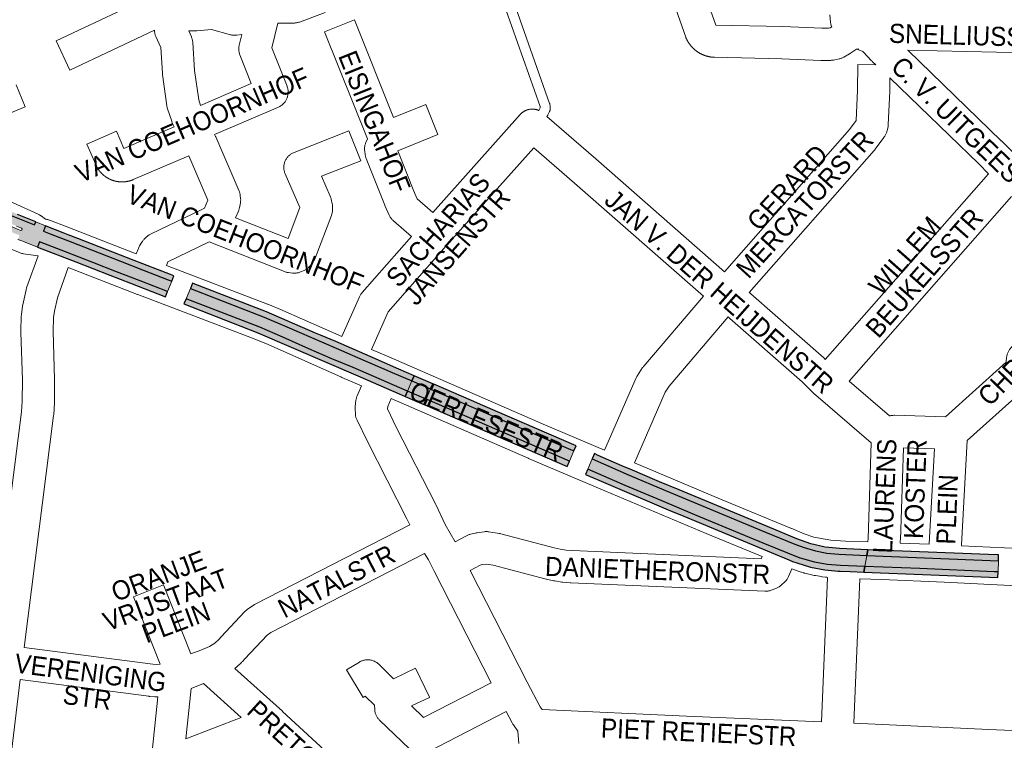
# Paper-space layout 'Layout1' of a CAD drawing. Header units: metres. Extents: x 123097 to 144122, y 392739 to 407589.
# Tile 170 of 256: x 132955 to 133351, y 395337 to 395628. Entities that reach past the tile are written whole.
import ezdxf
from ezdxf.enums import TextEntityAlignment as Align

# ---------------------------------------------------------------- set-up
doc = ezdxf.new("R2010")
doc.units = ezdxf.units.M
doc.header["$MEASUREMENT"] = 0
for name, color, linetype, lineweight in [('gs-anno-wegen algemeen tekst', 7, 'Continuous', 0), ('gs-knt-aanvullende hoofdweg', 7, 'Continuous', 0), ('gs-knt-paden', 7, 'Continuous', 0), ('gs-knt-wegen algemeen', 7, 'Continuous', 0), ('ir-ARC-asfalt-hoofdwegen-te inspecteren', 5, 'Continuous', 0), ('ir-ARC-fietspaden naastliggend- te inspecteren', 1, 'Continuous', 0)]:
    doc.layers.add(name, color=color, linetype=linetype, lineweight=lineweight)
doc.styles.add('Style-Arial', font='arial.ttf')

psp = doc.layouts.get("Layout1")

# ---------------------------------------------------------------- hatches: boundary and pattern name
at = {"layer": 'ir-ARC-asfalt-hoofdwegen-te inspecteren', "linetype": 'Continuous', "lineweight": 13}
for points in [[(132941.266, 395555.904), (132941.242, 395555.703), (132941.143, 395555.524), (132940.954, 395555.293), (132940.595, 395555.117), (132940.214, 395555.241), (132938.002, 395557.298), (132937.12, 395558.166), (132935.894, 395559.506), (132934.505, 395561.269), (132933.371, 395563.206), (132932.31, 395565.624), (132931.584, 395568.163), (132931.227, 395570.371), (132927.145, 395566.733), (132928.096, 395563.836), (132929.39, 395561.074), (132931.008, 395558.49), (132933.698, 395555.348), (132936.855, 395552.675), (132940.399, 395550.542), (132951.324, 395545.43), (132953.296, 395544.589), (132955.276, 395543.768), (132955.595, 395543.371), (132955.396, 395542.902), (132954.889, 395542.854), (132946.205, 395546.628), (132943.682, 395547.821), (132941.172, 395549.042), (132935.718, 395551.81), (132933.07, 395553.099), (132930.408, 395554.359), (132924.964, 395556.824), (132921.656, 395558.071), (132918.72, 395559.15), (132917.701, 395556.178), (132929.3, 395551.443), (132942.538, 395545.716), (132954.497, 395540.859), (132953.843, 395539.25), (132955.374, 395538.639), (132956.031, 395538.353), (132961.69, 395536.162), (132962.482, 395538.299), (132972.981, 395534.255), (132983.957, 395529.982), (132993.544, 395526.162), (133003.082, 395522.564), (133014.119, 395518.265), (133015.806, 395522.392), (133014.35, 395522.984), (133004.666, 395526.736), (132995.184, 395530.448), (132974.905, 395538.341), (132966.801, 395541.451), (132964.125, 395542.523), (132964.933, 395544.671), (132961.011, 395546.269), (132960.512, 395545.039), (132951.047, 395548.882), (132947.34, 395551.176), (132943.771, 395553.706)], [(133023.312, 395519.493), (133021.615, 395515.319), (133051.23, 395503.827), (133060.55, 395499.803), (133070.966, 395495.173), (133080.335, 395491.099), (133088.825, 395487.535), (133110.789, 395478.058), (133112.58, 395482.19), (133104.618, 395485.641), (133090.616, 395491.665), (133082.078, 395495.391), (133062.125, 395504.032), (133052.994, 395507.924), (133043.386, 395511.689), (133033.632, 395515.469)], [(133120.031, 395478.96), (133118.249, 395474.838), (133118.705, 395474.641), (133176.035, 395449.817), (133177.805, 395453.953), (133176.382, 395454.55), (133161.823, 395460.846), (133120.49, 395478.761)], [(133185.156, 395450.731), (133183.399, 395446.624), (133198.411, 395440.075), (133212.964, 395433.936), (133226.541, 395428.265), (133254.102, 395416.818), (133269.023, 395410.756), (133269.616, 395410.561), (133274.699, 395409.132), (133279.897, 395408.201), (133285.161, 395407.779), (133295.06, 395407.392), (133295.846, 395411.882), (133284.505, 395412.343), (133279.765, 395412.778), (133275.089, 395413.664), (133270.519, 395414.994), (133266.857, 395416.385), (133255.017, 395421.29), (133214.68, 395438.072), (133200.084, 395444.239)], [(133348.849, 395409.74), (133295.846, 395411.882), (133295.06, 395407.392), (133317.119, 395406.529), (133347.113, 395405.303), (133348.68, 395405.226)]]:
    psp.add_hatch(color=5, dxfattribs=at).paths.add_polyline_path(points, flags=0)
at = {"layer": 'ir-ARC-fietspaden naastliggend- te inspecteren', "linetype": 'Continuous', "lineweight": 30}
for points in [[(132932.557, 395576.164), (132932.996, 395575.031), (132933.407, 395573.679), (132933.268, 395573.113), (132932.696, 395572.997), (132930.997, 395573.65), (132930.873, 395571.685), (132931.227, 395570.371), (132931.305, 395570.772), (132931.649, 395570.994), (132932.404, 395570.841), (132933.577, 395570.068), (132934.135, 395569.509), (132934.466, 395568.792), (132935.381, 395565.923), (132936.548, 395563.148), (132938.541, 395559.522), (132941.088, 395556.261), (132941.212, 395556.1), (132941.266, 395555.904), (132943.771, 395553.706), (132947.34, 395551.176), (132951.047, 395548.882), (132960.512, 395545.039), (132961.011, 395546.269), (132953.645, 395549.272), (132949.214, 395551.554), (132945.192, 395554.497), (132942.964, 395556.704), (132940.998, 395559.146), (132938.631, 395562.955), (132936.82, 395567.057), (132935.359, 395573.476), (132934.024, 395577.387), (132932.097, 395576.622), (132931.878, 395576.535), (132932.298, 395576.496)], [(132964.933, 395544.671), (132964.125, 395542.523), (132966.801, 395541.451), (132974.905, 395538.341), (132995.184, 395530.448), (133004.666, 395526.736), (133014.35, 395522.984), (133015.806, 395522.392), (133016.665, 395524.527), (133015.296, 395525.06), (133000.69, 395530.769), (132977.955, 395539.605), (132974.041, 395541.1), (132972.056, 395541.896), (132965.887, 395544.319)], [(133013.235, 395516.142), (133014.119, 395518.265), (133003.082, 395522.564), (132993.544, 395526.162), (132983.957, 395529.982), (132972.981, 395534.255), (132962.482, 395538.299), (132961.69, 395536.162), (132977.191, 395530.157), (132990.864, 395524.841), (132999.183, 395521.605)], [(133081.869, 395498.077), (133075.769, 395500.637), (133073.708, 395501.502), (133053.924, 395510.009), (133024.407, 395521.508), (133024.176, 395521.588), (133023.312, 395519.493), (133033.632, 395515.469), (133043.386, 395511.689), (133052.994, 395507.924), (133062.125, 395504.032), (133082.078, 395495.391), (133090.616, 395491.665), (133104.618, 395485.641), (133112.58, 395482.19), (133113.49, 395484.289), (133107.306, 395486.957), (133095.732, 395491.971)], [(133021.615, 395515.319), (133020.729, 395513.216), (133050.537, 395501.61), (133091.661, 395483.814), (133107.469, 395477.008), (133109.883, 395475.968), (133110.789, 395478.058), (133088.825, 395487.535), (133080.335, 395491.099), (133070.966, 395495.173), (133060.55, 395499.803), (133051.23, 395503.827)], [(133178.72, 395456.055), (133141.165, 395472.306), (133136.574, 395474.296), (133121.398, 395480.861), (133120.49, 395478.761), (133161.823, 395460.846), (133176.382, 395454.55), (133177.805, 395453.953)], [(133255.017, 395421.29), (133266.857, 395416.385), (133270.519, 395414.994), (133275.089, 395413.664), (133279.765, 395412.778), (133284.505, 395412.343), (133295.846, 395411.882), (133296.244, 395414.156), (133284.969, 395414.594), (133279.053, 395415.223), (133273.252, 395416.545), (133267.647, 395418.542), (133256.7, 395423.087), (133223.443, 395436.906), (133220.18, 395438.269), (133212.318, 395441.555), (133210.47, 395442.327), (133201.383, 395446.181), (133197.164, 395448.022), (133187.653, 395452.174), (133186.091, 395452.888), (133185.156, 395450.731), (133200.084, 395444.239), (133214.68, 395438.072)], [(133295.846, 395411.882), (133348.849, 395409.74), (133348.932, 395412.059), (133344.882, 395412.208), (133334.478, 395412.652), (133296.244, 395414.156)], [(133348.68, 395405.226), (133347.113, 395405.303), (133317.119, 395406.529), (133295.06, 395407.392), (133294.664, 395405.13), (133348.596, 395402.97)]]:
    psp.add_hatch(color=1, dxfattribs=at).paths.add_polyline_path(points, flags=0)
at = {"layer": 'ir-ARC-fietspaden naastliggend- te inspecteren', "linetype": 'Continuous', "lineweight": 30, "extrusion": (0, 0, -1)}
psp.add_hatch(color=1, dxfattribs=at).paths.add_polyline_path([(-133285.161, 395407.779), (-133279.897, 395408.201), (-133274.699, 395409.132), (-133269.616, 395410.561), (-133269.023, 395410.756), (-133254.102, 395416.818), (-133226.541, 395428.265), (-133212.964, 395433.936), (-133198.411, 395440.075), (-133183.399, 395446.624), (-133182.479, 395444.493), (-133190.695, 395440.95), (-133216.771, 395429.859), (-133220.492, 395428.288), (-133252.506, 395414.982), (-133257.297, 395412.99), (-133264.348, 395410.059), (-133265.892, 395409.417), (-133267.583, 395408.816), (-133273.178, 395407.157), (-133278.912, 395406.068), (-133284.294, 395405.555), (-133285.083, 395405.48), (-133289.053, 395405.335), (-133294.664, 395405.13), (-133295.06, 395407.392)], flags=0)

# ---------------------------------------------------------------- linework, layer by layer
at = {"layer": 'gs-knt-aanvullende hoofdweg', "color": 7, "linetype": 'Continuous', "flags": 128}
for points in [[(132961.917, 395532.636), (132956.093, 395533.45), (132955.745, 395533.507), (132955.4, 395533.581), (132955.059, 395533.67), (132954.723, 395533.775), (132954.392, 395533.896), (132933.127, 395542.234), (132932.976, 395542.295), (132920.669, 395547.431), (132920.299, 395547.585), (132915.304, 395549.67), (132908.749, 395551.887), (132908.472, 395551.987), (132908.38, 395552.024), (132908.378, 395552.025), (132908.334, 395552.041), (132908.289, 395552.061), (132908.198, 395552.098), (132907.929, 395552.219), (132904.02, 395554.696)], [(132964.935, 395547.38), (132964.94, 395547.378)], [(132964.94, 395547.378), (132965.179, 395547.346), (132965.464, 395547.3), (132965.537, 395547.287), (132965.543, 395547.286), (132965.826, 395547.226), (132965.892, 395547.21), (132965.904, 395547.208), (132966.183, 395547.135), (132966.243, 395547.117), (132966.26, 395547.112), (132966.535, 395547.026), (132966.589, 395547.007), (132966.61, 395547), (132966.881, 395546.9), (132973.26, 395544.398), (133001.47, 395533.361)], [(133013.616, 395528.67), (133054.41, 395513.114), (133054.521, 395513.071), (133060.329, 395510.75), (133060.596, 395510.637), (133084.364, 395500.053)], [(133092.237, 395480.262), (133084.338, 395483.624), (133084.223, 395483.673), (133054.619, 395496.856), (133049.002, 395499.101), (133002.12, 395516.978), (133002.06, 395517.001), (132974.07, 395527.952)], [(133096.302, 395494.856), (133104.132, 395491.524), (133104.196, 395491.496), (133165.373, 395464.782), (133190.192, 395454.217)], [(133253.61, 395411.37), (133231.164, 395420.646), (133231.12, 395420.665), (133190.276, 395437.857), (133190.248, 395437.869), (133159.457, 395450.976), (133159.394, 395451.004), (133104.193, 395475.108)], [(133202.183, 395449.142), (133236.924, 395434.518), (133265.532, 395422.695), (133265.567, 395422.68), (133270.602, 395420.568), (133274.437, 395419.273), (133281.289, 395417.985), (133287.229, 395417.606), (133296.225, 395417.305)], [(133309.244, 395416.823), (133320.999, 395416.35)], [(133334.009, 395415.775), (133357.114, 395414.658), (133408.046, 395412.524), (133474.786, 395409.728), (133507.055, 395408.376), (133528.503, 395407.477)], [(133280.044, 395403.008), (133279.715, 395403.036), (133279.64, 395403.044), (133279.546, 395403.052), (133279.511, 395403.058), (133279.468, 395403.063), (133279.418, 395403.068), (133279.386, 395403.073), (133279.349, 395403.078), (133279.219, 395403.094), (133277.815, 395403.284), (133277.606, 395403.315), (133275.192, 395403.71), (133275.113, 395403.723), (133274.932, 395403.755), (133274.673, 395403.808), (133270.879, 395404.665), (133270.802, 395404.682), (133270.627, 395404.726), (133270.603, 395404.732), (133270.518, 395404.756), (133270.463, 395404.771), (133270.377, 395404.797), (133270.329, 395404.812), (133268.152, 395405.479), (133267.777, 395405.604), (133265.642, 395406.385)], [(133400.908, 395397.79), (133356.461, 395399.653), (133356.413, 395399.655), (133327.013, 395401.075), (133301.923, 395402.086), (133293.049, 395402.383)]]:
    psp.add_lwpolyline(points, dxfattribs=at)
at = {"layer": 'gs-knt-paden', "color": 7, "linetype": 'Continuous', "flags": 128}
for points in [[(133163.65, 395591.219), (133163.875, 395591.474), (133164.268, 395592.258), (133164.276, 395592.361), (133164.191, 395592.791), (133150.547, 395631.429), (133150.521, 395631.508), (133150.498, 395631.588), (133150.478, 395631.669), (133150.462, 395631.75), (133150.45, 395631.832), (133150.44, 395631.915), (133150.354, 395632.865)], [(133154.421, 395632.531), (133168.029, 395593.993), (133168.059, 395593.902), (133168.085, 395593.809), (133168.106, 395593.715), (133168.273, 395592.873), (133168.288, 395592.783), (133168.3, 395592.693), (133168.307, 395592.602), (133168.311, 395592.511), (133168.31, 395592.42), (133168.305, 395592.329), (133168.246, 395591.558), (133168.236, 395591.461), (133168.222, 395591.364), (133168.203, 395591.269), (133168.179, 395591.174), (133168.151, 395591.081), (133168.118, 395590.989), (133168.081, 395590.899), (133168.039, 395590.811), (133167.352, 395589.439), (133167.312, 395589.363), (133167.268, 395589.288), (133167.221, 395589.215), (133167.171, 395589.145), (133167.118, 395589.076), (133167.062, 395589.01), (133166.887, 395588.812)]]:
    psp.add_lwpolyline(points, dxfattribs=at)
at = {"layer": 'gs-knt-wegen algemeen', "color": 7, "linetype": 'Continuous', "flags": 128}
for points in [[(133008.808, 395623.508), (132974.783, 395607.495, -0.3576067), (132974.771, 395607.498), (132969.234, 395619.262, -0.3576058), (132969.238, 395619.274), (133002.62, 395634.985), (132995.873, 395651.611), (132995.092, 395650.399), (132994.189, 395649.251), (132993.183, 395648.191), (132992.082, 395647.231), (132990.896, 395646.377), (132989.635, 395645.638), (132989.413, 395645.527), (132989.186, 395645.424), (132988.956, 395645.33), (132988.722, 395645.244), (132944.15, 395629.952), (132931.396, 395624.156)], [(133112.338, 395540.377), (133105.076, 395546.725), (133104.844, 395546.937), (133104.623, 395547.16), (133104.413, 395547.394), (133104.215, 395547.638), (133104.028, 395547.891), (133103.854, 395548.153), (133103.693, 395548.422), (133103.545, 395548.7), (133103.41, 395548.984), (133101.702, 395552.83), (133101.604, 395553.063), (133094.12, 395571.852), (133094.026, 395572.102), (133093.943, 395572.355), (133093.87, 395572.612), (133093.808, 395572.872), (133093.756, 395573.133), (133093.716, 395573.397), (133093.522, 395574.846), (133093.489, 395575.141), (133093.47, 395575.437), (133093.464, 395575.734), (133093.472, 395576.03), (133093.493, 395576.326), (133093.528, 395576.62), (133093.576, 395576.913), (133093.638, 395577.203), (133093.712, 395577.49), (133093.8, 395577.774), (133093.9, 395578.053), (133094.013, 395578.327), (133094.621, 395579.711), (133077.391, 395622.94, -0.384837), (133077.396, 395622.952), (133089.473, 395627.766, -0.3848342), (133089.485, 395627.761)], [(133089.485, 395627.761), (133105.194, 395588.349), (133118.119, 395593.552, -0.384791), (133118.131, 395593.547), (133122.987, 395581.487, -0.3847892), (133122.982, 395581.474), (133106.884, 395574.993), (133113.653, 395557.999), (133114.726, 395555.582), (133120.968, 395550.125)], [(133001.47, 395533.361), (133002.358, 395535.629), (133002.468, 395535.893), (133002.589, 395536.153), (133002.722, 395536.406), (133002.866, 395536.654), (133003.784, 395538.155), (133003.947, 395538.408), (133004.122, 395538.653), (133004.308, 395538.89), (133004.504, 395539.119), (133004.711, 395539.337), (133004.928, 395539.546), (133005.662, 395540.223), (133005.868, 395540.404), (133006.081, 395540.577), (133006.302, 395540.741), (133006.529, 395540.895), (133006.762, 395541.04), (133007.002, 395541.175), (133007.247, 395541.299), (133027.66, 395551.133), (133029.024, 395551.839), (133030.363, 395555), (133022.659, 395572.971), (133000.315, 395563.341), (133000.25, 395563.312), (133000.185, 395563.285), (133000.119, 395563.258), (133000.054, 395563.231), (132999.988, 395563.205), (132999.922, 395563.179), (132999.856, 395563.154), (132999.791, 395563.13), (132999.725, 395563.105), (132999.658, 395563.081), (132999.591, 395563.057), (132999.524, 395563.034), (132999.457, 395563.011), (132999.39, 395562.988), (132999.323, 395562.966), (132999.257, 395562.945), (132999.189, 395562.924), (132999.122, 395562.903), (132999.054, 395562.882), (132998.986, 395562.862), (132998.918, 395562.842), (132998.85, 395562.823), (132998.782, 395562.804), (132998.715, 395562.786), (132998.646, 395562.769), (132998.578, 395562.751), (132998.509, 395562.734), (132998.44, 395562.717), (132998.371, 395562.701), (132998.302, 395562.685), (132998.233, 395562.67), (132998.165, 395562.655), (132998.096, 395562.64), (132998.027, 395562.626), (132997.957, 395562.612), (132997.888, 395562.599), (132997.818, 395562.586), (132997.748, 395562.574), (132997.679, 395562.562), (132997.61, 395562.55), (132997.54, 395562.539), (132997.47, 395562.529), (132997.4, 395562.518), (132997.33, 395562.508), (132997.26, 395562.499), (132997.19, 395562.49), (132997.119, 395562.481), (132997.051, 395562.473), (132996.98, 395562.466), (132996.91, 395562.458), (132996.839, 395562.452), (132996.769, 395562.445), (132996.698, 395562.439), (132996.628, 395562.434), (132996.557, 395562.428), (132996.488, 395562.424), (132996.417, 395562.42), (132996.346, 395562.416), (132996.276, 395562.412), (132996.205, 395562.409), (132996.134, 395562.407), (132996.063, 395562.405), (132995.993, 395562.403), (132995.923, 395562.402), (132995.852, 395562.401), (132995.782, 395562.401), (132995.711, 395562.401), (132995.64, 395562.402), (132995.569, 395562.402), (132995.498, 395562.404), (132995.428, 395562.406), (132995.358, 395562.408), (132995.288, 395562.411), (132995.217, 395562.414), (132995.146, 395562.417), (132995.076, 395562.421), (132995.005, 395562.426), (132994.934, 395562.431), (132994.864, 395562.436), (132994.794, 395562.441), (132994.724, 395562.448), (132994.653, 395562.454), (132994.583, 395562.461), (132994.513, 395562.469), (132994.442, 395562.477), (132994.372, 395562.485), (132994.302, 395562.494), (132994.233, 395562.503), (132994.163, 395562.512), (132994.093, 395562.522), (132994.023, 395562.533), (132993.953, 395562.544), (132993.883, 395562.555), (132993.813, 395562.567), (132993.743, 395562.579), (132993.675, 395562.591), (132993.605, 395562.604), (132993.536, 395562.618), (132993.466, 395562.632), (132993.397, 395562.646), (132993.328, 395562.661), (132993.259, 395562.676), (132993.19, 395562.692), (132993.122, 395562.707), (132993.053, 395562.724), (132992.984, 395562.741), (132992.916, 395562.758), (132992.847, 395562.776), (132992.779, 395562.794), (132992.71, 395562.812), (132992.642, 395562.831), (132992.576, 395562.85), (132992.507, 395562.87), (132992.44, 395562.89), (132992.372, 395562.911), (132992.304, 395562.932), (132992.237, 395562.953), (132992.169, 395562.975), (132992.102, 395562.998), (132992.037, 395563.02), (132991.97, 395563.043), (132991.903, 395563.066), (132991.836, 395563.09), (132991.77, 395563.115), (132991.703, 395563.139), (132991.637, 395563.165), (132991.571, 395563.19), (132991.507, 395563.216), (132991.441, 395563.242), (132991.375, 395563.269), (132991.31, 395563.296), (132991.245, 395563.324), (132991.18, 395563.351), (132991.115, 395563.38), (132991.05, 395563.409), (132990.987, 395563.437), (132990.923, 395563.467), (132990.859, 395563.497), (132990.795, 395563.527), (132990.731, 395563.558), (132990.667, 395563.589), (132990.604, 395563.62), (132990.541, 395563.652), (132990.479, 395563.684), (132990.416, 395563.717), (132990.354, 395563.75), (132990.291, 395563.783), (132990.229, 395563.817), (132990.167, 395563.851), (132990.105, 395563.886), (132990.044, 395563.921), (132989.983, 395563.955), (132989.922, 395563.991), (132989.861, 395564.027), (132989.801, 395564.064), (132989.74, 395564.101), (132989.68, 395564.138), (132989.62, 395564.175), (132989.56, 395564.213), (132989.502, 395564.251), (132989.443, 395564.29), (132989.384, 395564.329), (132989.325, 395564.368), (132989.266, 395564.408), (132989.208, 395564.448), (132989.15, 395564.488), (132989.095, 395564.528), (132989.092, 395564.529), (132989.089, 395564.531), (132989.035, 395564.569), (132988.978, 395564.611), (132988.921, 395564.653), (132988.864, 395564.695), (132988.808, 395564.738), (132988.751, 395564.781), (132988.695, 395564.824), (132988.64, 395564.868), (132988.585, 395564.911), (132988.53, 395564.955), (132988.475, 395565), (132988.42, 395565.045), (132988.366, 395565.09), (132988.312, 395565.136), (132988.258, 395565.182), (132988.204, 395565.228), (132988.152, 395565.274), (132988.099, 395565.321), (132988.046, 395565.368), (132987.994, 395565.415), (132987.942, 395565.463), (132987.89, 395565.512), (132987.839, 395565.56), (132987.787, 395565.609), (132987.738, 395565.657), (132987.687, 395565.707), (132987.637, 395565.757), (132987.587, 395565.807), (132987.537, 395565.857), (132987.488, 395565.908), (132987.438, 395565.959), (132987.39, 395566.01), (132987.342, 395566.061), (132987.294, 395566.113), (132987.246, 395566.165), (132987.199, 395566.218), (132987.152, 395566.27), (132987.105, 395566.323), (132987.058, 395566.377), (132987.012, 395566.431), (132986.967, 395566.483), (132986.922, 395566.537), (132986.876, 395566.592), (132986.832, 395566.647), (132986.787, 395566.702), (132986.743, 395566.757), (132986.699, 395566.813), (132986.656, 395566.869), (132986.613, 395566.924), (132986.571, 395566.98), (132986.528, 395567.037), (132986.486, 395567.094), (132986.444, 395567.151), (132986.403, 395567.208), (132986.362, 395567.266), (132986.321, 395567.324), (132986.281, 395567.381), (132986.242, 395567.439), (132986.202, 395567.498), (132986.163, 395567.557), (132986.124, 395567.616), (132986.085, 395567.675), (132986.047, 395567.735), (132986.009, 395567.795), (132985.972, 395567.854), (132985.935, 395567.914), (132985.899, 395567.975), (132985.862, 395568.035), (132985.826, 395568.096), (132985.791, 395568.158), (132985.756, 395568.219), (132985.721, 395568.281), (132985.687, 395568.341), (132985.653, 395568.403), (132985.619, 395568.466), (132985.586, 395568.528), (132985.553, 395568.591), (132985.521, 395568.654), (132985.488, 395568.717), (132985.457, 395568.78), (132985.426, 395568.842), (132985.395, 395568.906), (132985.364, 395568.97), (132985.334, 395569.034), (132985.304, 395569.098), (132985.275, 395569.162), (132985.246, 395569.227), (132985.217, 395569.292), (132985.19, 395569.355), (132981.609, 395577.663, -0.3845845), (132981.614, 395577.675), (132993.554, 395582.821, -0.3845823), (132993.566, 395582.816), (132996.549, 395575.895), (133016.748, 395584.602), (133016.026, 395586.208), (133015.939, 395586.41), (133015.859, 395586.616), (133015.786, 395586.823), (133014.093, 395591.917), (133014.005, 395592.205), (133013.93, 395592.497), (133013.868, 395592.793), (133013.821, 395593.091), (133012.097, 395605.737), (133012.071, 395605.954), (133012.052, 395606.172), (133011.341, 395616.583), (133009.372, 395620.987), (133009.255, 395621.266), (133009.151, 395621.551), (133009.06, 395621.84), (133008.983, 395622.134), (133008.919, 395622.43), (133008.87, 395622.729), (133008.834, 395623.03), (133008.812, 395623.333), (133008.808, 395623.508)], [(133058.486, 395626.447), (133056.106, 395616.508), (133062.242, 395600.957), (133062.35, 395600.663), (133062.443, 395600.364), (133062.523, 395600.061), (133062.587, 395599.754), (133062.637, 395599.445), (133062.671, 395599.133), (133062.691, 395598.82), (133062.696, 395598.507), (133062.685, 395598.194), (133062.66, 395597.881), (133062.619, 395597.571), (133062.564, 395597.262), (133062.493, 395596.957), (133062.409, 395596.655), (133062.309, 395596.358), (133062.196, 395596.066), (133062.069, 395595.779), (133061.928, 395595.5), (133061.773, 395595.227), (133061.606, 395594.962), (133061.426, 395594.705), (133061.234, 395594.457), (133061.03, 395594.219), (133060.816, 395593.991), (133060.59, 395593.774), (133060.354, 395593.567), (133060.108, 395593.372), (133059.854, 395593.19), (133059.591, 395593.019), (133059.32, 395592.862), (133059.042, 395592.718), (133058.757, 395592.587), (133033.041, 395581.534), (133033.056, 395581.513), (133033.206, 395581.272), (133033.346, 395581.025), (133033.475, 395580.771), (133033.592, 395580.513), (133042.933, 395558.723), (133043.036, 395558.466), (133043.129, 395558.205), (133043.21, 395557.941), (133043.28, 395557.673), (133043.339, 395557.402), (133043.386, 395557.129), (133043.422, 395556.855), (133043.529, 395555.861), (133043.552, 395555.583), (133043.564, 395555.304), (133043.564, 395555.025), (133043.553, 395554.746), (133043.529, 395554.468), (133043.493, 395554.192), (133043.445, 395553.917), (133043.064, 395551.965), (133043.007, 395551.7), (133042.939, 395551.439), (133042.86, 395551.18), (133042.77, 395550.925), (133042.67, 395550.673), (133041.532, 395547.988), (133062.697, 395539.651), (133067.418, 395552.08), (133061.501, 395565.642), (133061.381, 395565.935), (133061.276, 395566.234), (133061.186, 395566.538), (133061.11, 395566.846), (133061.05, 395567.157), (133061.004, 395567.471), (133060.974, 395567.787), (133060.96, 395568.103), (133060.96, 395568.42), (133060.977, 395568.737), (133061.008, 395569.052), (133061.055, 395569.366), (133061.117, 395569.677), (133061.195, 395569.984), (133061.287, 395570.288), (133061.393, 395570.586), (133061.515, 395570.879), (133061.65, 395571.166), (133061.799, 395571.446), (133061.962, 395571.718), (133062.137, 395571.982), (133062.325, 395572.237), (133062.526, 395572.482), (133062.738, 395572.718), (133062.961, 395572.943), (133063.195, 395573.157), (133063.44, 395573.359), (133063.693, 395573.549), (133063.956, 395573.726), (133064.227, 395573.891), (133064.506, 395574.042), (133064.791, 395574.179), (133065.084, 395574.303), (133087.146, 395582.987, -0.3848976), (133087.158, 395582.982), (133091.92, 395570.884, -0.3848967), (133091.915, 395570.872), (133076.135, 395564.66), (133079.652, 395556.598), (133079.769, 395556.312), (133079.872, 395556.021), (133079.961, 395555.725), (133080.036, 395555.426), (133080.451, 395553.584), (133080.513, 395553.275), (133080.559, 395552.963), (133080.591, 395552.649), (133080.607, 395552.334), (133080.609, 395552.018), (133080.594, 395551.703), (133080.525, 395550.707), (133080.496, 395550.39), (133080.45, 395550.074), (133080.39, 395549.761), (133080.314, 395549.452), (133080.223, 395549.146), (133080.117, 395548.846), (133073.602, 395531.691), (133073.512, 395531.468), (133073.415, 395531.248), (133073.309, 395531.032), (133073.195, 395530.82), (133072.777, 395530.074), (133072.626, 395529.818), (133072.464, 395529.57), (133072.29, 395529.329), (133072.105, 395529.096), (133071.91, 395528.872), (133071.706, 395528.657), (133071.159, 395528.11), (133070.932, 395527.893), (133070.695, 395527.687), (133070.447, 395527.493), (133070.191, 395527.311), (133069.926, 395527.142), (133069.654, 395526.985), (133069.374, 395526.842), (133069.087, 395526.713), (133067.675, 395526.116), (133067.391, 395526.003), (133067.101, 395525.904), (133066.807, 395525.819), (133066.51, 395525.748), (133066.209, 395525.69), (133065.906, 395525.647), (133065.602, 395525.618), (133065.296, 395525.604), (133064.99, 395525.604), (133064.684, 395525.618), (133064.38, 395525.647), (133062.858, 395525.826), (133062.58, 395525.864), (133062.305, 395525.915), (133062.032, 395525.977), (133061.761, 395526.051), (133061.495, 395526.137), (133061.232, 395526.234), (133030.833, 395538.209), (133014.216, 395530.204), (133013.616, 395528.67)], [(133299.479, 395609.607), (133298.126, 395610.852), (133297.947, 395611.023), (133297.774, 395611.201), (133294.448, 395614.765), (133294.202, 395614.991), (133293.992, 395615.137), (133292.067, 395615.792, -0.6124339), (133292.065, 395615.81), (133292.431, 395615.999)], [(133238.504, 395526.214), (133288.868, 395583.484), (133291.514, 395587.135), (133292.066, 395599.336), (133292.168, 395609.67, -0.3863386), (133292.178, 395609.679), (133299.479, 395609.607)], [(132953.072, 395601.546), (132956.731, 395592.658, -0.4431645), (132956.726, 395592.647), (132944.703, 395587.697, -0.4431646)], [(133111.604, 395333.847), (133099.531, 395345.474), (133099.317, 395345.69), (133099.113, 395345.916), (133098.92, 395346.152), (133098.738, 395346.396), (133098.568, 395346.648), (133098.409, 395346.908), (133098.263, 395347.175), (133098.13, 395347.449), (133098.009, 395347.728), (133097.902, 395348.013), (133097.808, 395348.303), (133097.728, 395348.597), (133097.662, 395348.894), (133097.61, 395349.194), (133097.571, 395349.496), (133097.547, 395349.799), (133097.455, 395351.444), (133093.752, 395355.112), (133092.868, 395354.587, -0.3907292), (133092.855, 395354.59), (133086.216, 395365.768, -0.3907336), (133086.219, 395365.781), (133091.433, 395368.877), (133091.71, 395369.033), (133091.994, 395369.174), (133092.284, 395369.302), (133092.581, 395369.415), (133092.882, 395369.514), (133093.188, 395369.598), (133093.498, 395369.667), (133093.811, 395369.721), (133094.126, 395369.759), (133094.443, 395369.782), (133094.76, 395369.79), (133095.077, 395369.782), (133095.394, 395369.759), (133095.709, 395369.72), (133096.022, 395369.666), (133096.332, 395369.597), (133096.638, 395369.512), (133096.939, 395369.413), (133097.236, 395369.3), (133097.526, 395369.172), (133097.81, 395369.03), (133098.086, 395368.874), (133098.355, 395368.705), (133098.615, 395368.523), (133098.866, 395368.329), (133099.108, 395368.123), (133099.338, 395367.905), (133105.14, 395362.158), (133114.001, 395366.399, -0.3846555), (133114.014, 395366.394), (133119.626, 395354.667, -0.3846562), (133119.621, 395354.654), (133112.371, 395351.184), (133117.275, 395346.462), (133144.441, 395360.505), (133121.518, 395405.477), (133119.177, 395410.071), (133117.689, 395412.628)], [(133011.19, 395368.02), (133000.37, 395395.152, -0.3276029), (133000.374, 395395.163), (133012.452, 395399.98, -0.3276032), (133012.463, 395399.975)]]:
    psp.add_lwpolyline(points, format="xyb", dxfattribs=at)
for points in [[(133227.889, 395645.761), (133234.957, 395625.639), (133261.926, 395625.014), (133262.021, 395625.011)], [(133292.431, 395615.999), (133291.738, 395615.879), (133291.643, 395615.862), (133289.316, 395614.27), (133289.075, 395614.113), (133288.828, 395613.967), (133286.59, 395612.71), (133286.335, 395612.574), (133286.075, 395612.45), (133285.809, 395612.337), (133285.539, 395612.237), (133285.264, 395612.148), (133284.985, 395612.072), (133284.704, 395612.008), (133282.367, 395611.53), (133282.109, 395611.483), (133281.85, 395611.446), (133281.589, 395611.42), (133281.327, 395611.404), (133281.065, 395611.399), (133277.535, 395611.399), (133277.289, 395611.404), (133261.576, 395611.999), (133234.408, 395612.628), (133234.258, 395612.633), (133234.147, 395612.639), (133234.035, 395612.645), (133233.923, 395612.653), (133233.813, 395612.661), (133233.701, 395612.671), (133233.59, 395612.681), (133233.479, 395612.693), (133233.369, 395612.705), (133233.257, 395612.718), (133233.146, 395612.733), (133233.036, 395612.748), (133232.926, 395612.764), (133232.816, 395612.781), (133232.705, 395612.799), (133232.595, 395612.818), (133232.486, 395612.838), (133232.376, 395612.859), (133232.266, 395612.881), (133232.157, 395612.904), (133232.049, 395612.928), (133231.939, 395612.953), (133231.83, 395612.978), (133231.722, 395613.005), (133231.614, 395613.032), (133231.506, 395613.061), (133231.398, 395613.09), (133231.291, 395613.121), (133231.184, 395613.152), (133231.077, 395613.184), (133230.97, 395613.217), (133230.864, 395613.252), (133230.759, 395613.286), (133230.653, 395613.322), (133230.547, 395613.359), (133230.442, 395613.397), (133230.338, 395613.435), (133230.233, 395613.475), (133230.129, 395613.515), (133230.025, 395613.557), (133229.922, 395613.599), (133229.819, 395613.642), (133229.716, 395613.686), (133229.614, 395613.731), (133229.513, 395613.776), (133229.411, 395613.823), (133229.31, 395613.871), (133229.209, 395613.919), (133229.11, 395613.968), (133229.01, 395614.018), (133228.91, 395614.07), (133228.811, 395614.122), (133228.713, 395614.174), (133228.615, 395614.227), (133228.517, 395614.282), (133228.42, 395614.337), (133228.324, 395614.393), (133228.228, 395614.45), (133228.132, 395614.508), (133228.037, 395614.567), (133227.943, 395614.625), (133227.849, 395614.686), (133227.755, 395614.747), (133227.662, 395614.809), (133227.57, 395614.871), (133227.478, 395614.935), (133227.387, 395614.999), (133227.296, 395615.064), (133227.206, 395615.129), (133227.117, 395615.196), (133227.027, 395615.264), (133226.939, 395615.332), (133226.851, 395615.4), (133226.764, 395615.47), (133226.677, 395615.54), (133226.591, 395615.612), (133226.506, 395615.683), (133226.421, 395615.756), (133226.337, 395615.829), (133226.253, 395615.903), (133226.171, 395615.978), (133226.088, 395616.053), (133226.006, 395616.13), (133225.925, 395616.207), (133225.846, 395616.284), (133225.766, 395616.362), (133225.687, 395616.441), (133225.608, 395616.521), (133225.531, 395616.601), (133225.454, 395616.682), (133225.378, 395616.764), (133225.302, 395616.846), (133225.228, 395616.928), (133225.154, 395617.012), (133225.081, 395617.097), (133225.008, 395617.182), (133224.937, 395617.266), (133224.865, 395617.353), (133224.795, 395617.44), (133224.725, 395617.527), (133224.657, 395617.614), (133224.589, 395617.703), (133224.521, 395617.793), (133224.455, 395617.882), (133224.389, 395617.972), (133224.324, 395618.063), (133224.26, 395618.154), (133224.197, 395618.247), (133224.134, 395618.338), (133224.073, 395618.432), (133224.011, 395618.525), (133223.951, 395618.62), (133223.892, 395618.713), (133223.834, 395618.809), (133223.776, 395618.905), (133223.719, 395619.001), (133223.663, 395619.097), (133223.608, 395619.194), (133223.554, 395619.292), (133223.5, 395619.39), (133223.448, 395619.488), (133223.396, 395619.587), (133223.345, 395619.686), (133223.294, 395619.786), (133223.246, 395619.886), (133223.197, 395619.987), (133223.15, 395620.088), (133223.103, 395620.19), (133223.058, 395620.291), (133222.957, 395620.53), (133222.866, 395620.774), (133215.605, 395641.447)], [(133077.65, 395630.721), (133067.205, 395626.852), (133066.932, 395626.758), (133066.656, 395626.676), (133066.376, 395626.606), (133066.093, 395626.549), (133065.807, 395626.504), (133065.521, 395626.473), (133065.233, 395626.453), (133064.944, 395626.447), (133058.486, 395626.447)], [(133281.699, 395624.895), (133281.624, 395625.07), (133281.518, 395625.355), (133281.425, 395625.644), (133281.346, 395625.937), (133281.281, 395626.234), (133281.229, 395626.533), (133281.192, 395626.834), (133280.901, 395629.728)], [(133043.987, 395621.809), (133042.051, 395621.551), (133041.767, 395621.519), (133041.482, 395621.5), (133041.196, 395621.494), (133040.91, 395621.5), (133040.625, 395621.519), (133040.34, 395621.55), (133040.058, 395621.594), (133039.778, 395621.65), (133039.5, 395621.718), (133031.83, 395623.782), (133025.85, 395623.287), (133025.582, 395623.271), (133025.313, 395623.265), (133022.615, 395623.265)], [(133262.021, 395625.011), (133277.658, 395624.419), (133280.407, 395624.419), (133281.102, 395624.561), (133281.699, 395624.895)], [(133022.615, 395623.265), (133023.7, 395620.84), (133023.811, 395620.576), (133023.911, 395620.308), (133023.998, 395620.034), (133024.074, 395619.758), (133024.137, 395619.478), (133024.188, 395619.196), (133024.226, 395618.912), (133024.252, 395618.627), (133025.027, 395607.278), (133026.64, 395595.449)], [(133026.64, 395595.449), (133027.365, 395593.266), (133047.812, 395602.055), (133043.241, 395613.639), (133043.136, 395613.926), (133043.044, 395614.217), (133042.966, 395614.513), (133042.902, 395614.812), (133042.852, 395615.114), (133042.816, 395615.418), (133042.794, 395615.723), (133042.787, 395616.029), (133042.794, 395616.334), (133042.816, 395616.639), (133042.852, 395616.943), (133042.902, 395617.245), (133042.966, 395617.544), (133043.987, 395621.809)], [(133312.281, 395615.522), (133312.333, 395615.475), (133312.457, 395615.357), (133349.995, 395578.968), (133350.068, 395578.897), (133358.373, 395570.59), (133369.933, 395559.219)], [(133370.939, 395614.108), (133348.023, 395614.64), (133348.013, 395614.64), (133312.281, 395615.522)], [(133305.136, 395604.321), (133305.085, 395599.093), (133305.078, 395598.863), (133304.473, 395585.496), (133304.451, 395585.18), (133304.414, 395584.867), (133304.362, 395584.555), (133304.197, 395583.701), (133304.129, 395583.393), (133304.047, 395583.088), (133303.95, 395582.788), (133303.839, 395582.493), (133303.714, 395582.203), (133303.574, 395581.92), (133303.171, 395581.149), (133303.018, 395580.873), (133302.852, 395580.605), (133302.673, 395580.345), (133299.23, 395575.594), (133299.044, 395575.351), (133298.85, 395575.12), (133298.848, 395575.117), (133298.845, 395575.113), (133248.458, 395517.818)], [(133344.868, 395565.682), (133340.896, 395569.655), (133305.136, 395604.321)], [(133120.968, 395550.125), (133156.205, 395589.585), (133156.392, 395589.784), (133156.505, 395589.897), (133156.62, 395590.008), (133156.739, 395590.115), (133156.859, 395590.22), (133156.983, 395590.321), (133157.108, 395590.42), (133157.236, 395590.515), (133157.366, 395590.608), (133157.499, 395590.696), (133157.634, 395590.783), (133157.771, 395590.864), (133157.909, 395590.944), (133158.05, 395591.019), (133158.193, 395591.092), (133158.337, 395591.16), (133158.483, 395591.226), (133158.631, 395591.286), (133158.779, 395591.345), (133158.93, 395591.398), (133159.081, 395591.45), (133159.234, 395591.495), (133159.388, 395591.539), (133159.543, 395591.578), (133159.698, 395591.614), (133159.855, 395591.645), (133160.012, 395591.673), (133160.17, 395591.696), (133160.329, 395591.717), (133160.488, 395591.732), (133160.647, 395591.745), (133160.807, 395591.752), (133160.966, 395591.757), (133161.126, 395591.757), (133161.286, 395591.754), (133161.445, 395591.746), (133161.605, 395591.735), (133161.763, 395591.719), (133161.922, 395591.701), (133162.08, 395591.677), (133162.238, 395591.651), (133162.394, 395591.619), (133162.55, 395591.585), (133162.705, 395591.546), (133162.86, 395591.505), (133163.012, 395591.458), (133163.164, 395591.409), (133163.315, 395591.355), (133163.464, 395591.298), (133163.612, 395591.237), (133163.65, 395591.219)], [(133166.887, 395588.812), (133186.649, 395571.669), (133186.674, 395571.647), (133238.504, 395526.214)], [(133161.643, 395576.126), (133126.408, 395536.67)], [(133229.982, 395516.37), (133178.104, 395561.846), (133161.643, 395576.126)], [(132936.089, 395569.132), (132936.09, 395568.851), (132936.621, 395566.006), (132938.887, 395562.494), (132942.492, 395559.139), (132951.914, 395553.946), (132961.984, 395549.366), (132962.221, 395549.252), (132962.454, 395549.128), (132962.682, 395548.996), (132962.904, 395548.854), (132963.117, 395548.705), (132963.12, 395548.703), (132963.122, 395548.701), (132964.935, 395547.38)], [(133279.11, 395490.888), (133344.868, 395565.682)], [(133354.131, 395556.499), (133288.7, 395482.077)], [(132964.935, 395547.38), (132964.94, 395547.378)], [(133084.364, 395500.053), (133091.468, 395516.147), (133091.589, 395516.404), (133091.72, 395516.655), (133091.861, 395516.9), (133092.014, 395517.139), (133092.177, 395517.371), (133092.349, 395517.596), (133092.531, 395517.813), (133112.338, 395540.377)], [(133126.408, 395536.67), (133102.976, 395509.975), (133096.302, 395494.856)], [(132942.542, 395369.899), (132955.278, 395469.748), (132955.562, 395473.996), (132955.6, 395482.548), (132954.993, 395501.894), (132954.99, 395502.099), (132954.993, 395502.303), (132955.187, 395508.45), (132955.204, 395508.754), (132955.235, 395509.056), (132955.629, 395512.193), (132955.674, 395512.498), (132955.734, 395512.801), (132957.111, 395518.968), (132957.174, 395519.224), (132957.247, 395519.478), (132957.331, 395519.729), (132961.917, 395532.636)], [(132974.07, 395527.952), (132969.732, 395515.743), (132968.509, 395510.265), (132968.191, 395507.736), (132968.013, 395502.097), (132968.617, 395482.84), (132968.62, 395482.607), (132968.581, 395473.735), (132968.577, 395473.532), (132968.566, 395473.329), (132968.255, 395468.683), (132968.239, 395468.489), (132968.218, 395468.294), (132956.28, 395374.698)], [(133327.515, 395467.77), (133351.926, 395489.806), (133352.153, 395491.756), (133352.194, 395492.053), (133352.249, 395492.347), (133352.318, 395492.639), (133352.4, 395492.927), (133352.495, 395493.211), (133352.603, 395493.49), (133352.723, 395493.764), (133352.857, 395494.032), (133353.002, 395494.294), (133353.159, 395494.548), (133353.328, 395494.796), (133353.508, 395495.035), (133353.699, 395495.266), (133353.9, 395495.487), (133372.035, 395514.572), (133382.369, 395525.873)], [(133190.192, 395454.217), (133202.875, 395483.405), (133202.994, 395483.662), (133203.123, 395483.914), (133203.263, 395484.159), (133203.414, 395484.399), (133205.507, 395487.568), (133205.657, 395487.786), (133205.816, 395487.997), (133205.984, 395488.202), (133229.982, 395516.37)], [(133248.458, 395517.818), (133248.948, 395517.42), (133249.138, 395517.259), (133278.537, 395491.436), (133278.668, 395491.318), (133278.796, 395491.196), (133279.11, 395490.888)], [(133239.931, 395507.971), (133216.152, 395480.061), (133214.592, 395477.699), (133214.589, 395477.694), (133202.183, 395449.142)], [(133297.586, 395457.279), (133275.221, 395476.492), (133275.151, 395476.553), (133274.957, 395476.732), (133274.908, 395476.779), (133269.812, 395481.771), (133240.64, 395507.394), (133239.931, 395507.971)], [(133288.7, 395482.077), (133304.995, 395468.079)], [(133111.668, 395424.173), (133110.556, 395426.567), (133094.647, 395457.738), (133094.6, 395457.833), (133090.432, 395466.342), (133090.31, 395466.606), (133090.199, 395466.876), (133090.101, 395467.15), (133090.016, 395467.428), (133089.942, 395467.709), (133089.882, 395467.994), (133089.834, 395468.281), (133089.799, 395468.57), (133089.777, 395468.859), (133089.674, 395470.793), (133089.665, 395471.07), (133089.668, 395471.347), (133089.683, 395471.624), (133089.71, 395471.9), (133090.001, 395474.372), (133090.045, 395474.682), (133090.104, 395474.989), (133090.177, 395475.293), (133090.265, 395475.594), (133090.368, 395475.889), (133090.484, 395476.18), (133092.237, 395480.262)], [(133358.079, 395477.821), (133336.297, 395458.159)], [(133104.193, 395475.108), (133102.821, 395471.911), (133102.705, 395470.93), (133102.708, 395470.878), (133106.269, 395463.609), (133122.208, 395432.378), (133122.313, 395432.162)], [(133304.995, 395468.079), (133305.203, 395468.136), (133305.492, 395468.201), (133305.783, 395468.253), (133306.076, 395468.292), (133306.371, 395468.318), (133306.666, 395468.33), (133306.962, 395468.329), (133327.515, 395467.77)], [(133296.225, 395417.305), (133296.325, 395418.695), (133297.586, 395457.279)], [(133336.297, 395458.159), (133334.015, 395416.062), (133334.009, 395415.775)], [(133320.999, 395416.35), (133321.001, 395416.445), (133321.009, 395416.659), (133323.08, 395454.866), (133310.545, 395455.206), (133309.333, 395418.143), (133309.32, 395417.892), (133309.244, 395416.823)], [(133122.313, 395432.162), (133125.986, 395424.255), (133130.018, 395417.328)], [(133035.746, 395379.048), (133045.167, 395389.144), (133045.36, 395389.343), (133045.563, 395389.533), (133045.773, 395389.715), (133045.99, 395389.888), (133046.215, 395390.051), (133048.703, 395391.777), (133048.942, 395391.935), (133049.188, 395392.083), (133049.44, 395392.219), (133111.668, 395424.173)], [(133130.018, 395417.328), (133134.514, 395419.787), (133134.773, 395419.921), (133135.037, 395420.043), (133135.306, 395420.154), (133135.581, 395420.252), (133135.859, 395420.337), (133136.141, 395420.411), (133138.165, 395420.889), (133138.373, 395420.934), (133138.583, 395420.973), (133138.793, 395421.005), (133141.717, 395421.398), (133142.029, 395421.432), (133142.343, 395421.451), (133142.657, 395421.456), (133142.971, 395421.444), (133143.284, 395421.418), (133143.596, 395421.377), (133147.677, 395420.735), (133147.891, 395420.698), (133148.104, 395420.653), (133148.316, 395420.601), (133169.814, 395414.965), (133172.284, 395414.407), (133174.666, 395414.041), (133177.311, 395413.825)], [(133177.311, 395413.825), (133253.235, 395410.521), (133253.61, 395411.37)], [(133117.689, 395412.628), (133055.771, 395380.834), (133054.21, 395379.75), (133045.262, 395370.164)], [(133265.642, 395406.385), (133264.302, 395403.352), (133264.179, 395403.09), (133264.045, 395402.834), (133263.9, 395402.585), (133263.744, 395402.342), (133263.577, 395402.106), (133263.4, 395401.878), (133263.213, 395401.658), (133263.016, 395401.446), (133262.811, 395401.243), (133261.364, 395399.88), (133261.149, 395399.687), (133260.925, 395399.503), (133260.694, 395399.329), (133260.455, 395399.166), (133260.209, 395399.013), (133259.957, 395398.871), (133259.699, 395398.741), (133259.435, 395398.623), (133259.166, 395398.516), (133257.302, 395397.824), (133257.029, 395397.73), (133256.752, 395397.647), (133256.473, 395397.577), (133256.19, 395397.52), (133255.905, 395397.475), (133255.618, 395397.443), (133255.33, 395397.424), (133255.042, 395397.417), (133254.753, 395397.423), (133176.622, 395400.823), (133176.377, 395400.838), (133173.379, 395401.082), (133173.148, 395401.105), (133172.918, 395401.137), (133170.081, 395401.573), (133169.857, 395401.611), (133169.635, 395401.657), (133166.834, 395402.29), (133166.619, 395402.343), (133145.33, 395407.924), (133142.51, 395408.367), (133140.846, 395408.144), (133139.989, 395407.941), (133135.99, 395405.755)], [(133135.99, 395405.755), (133158.949, 395360.71), (133164.218, 395350.883), (133165.064, 395349.725)], [(133277.547, 395344.803), (133280.044, 395403.008)], [(133293.049, 395402.383), (133290.554, 395344.227)], [(133012.463, 395399.975), (133023.551, 395372.174), (133027.565, 395373.724), (133031.045, 395375.174), (133032.138, 395375.802), (133033.166, 395376.538), (133034.906, 395378.15), (133035.74, 395379.042)], [(133035.74, 395379.042), (133035.743, 395379.046), (133035.746, 395379.048)], [(133035.74, 395379.042), (133035.743, 395379.046), (133035.746, 395379.048)], [(132956.28, 395374.698), (133008.109, 395368.002)], [(133045.256, 395370.158), (133044.262, 395369.092), (133044.097, 395368.921), (133043.926, 395368.757), (133041.712, 395366.707), (133041.508, 395366.527), (133041.298, 395366.355), (133041.237, 395366.309), (133060.411, 395349.026)], [(133045.258, 395370.159), (133045.256, 395370.158)], [(133045.258, 395370.159), (133045.256, 395370.158)], [(133045.262, 395370.164), (133045.26, 395370.161), (133045.258, 395370.159)], [(133045.262, 395370.164), (133045.26, 395370.161), (133045.258, 395370.159)], [(133008.109, 395368.002), (133009.452, 395367.896), (133011.19, 395368.02)], [(132954.673, 395361.778), (132946.391, 395293.477), (132937.052, 395208.733)], [(133010.203, 395354.897), (133009.894, 395354.875), (133009.65, 395354.862), (133009.406, 395354.858), (133009.161, 395354.864), (133008.918, 395354.878), (133006.925, 395355.035), (133006.763, 395355.05), (133006.602, 395355.069), (132954.673, 395361.778)], [(133023.654, 395358.257), (133021.499, 395337.994), (133043.788, 395346.483), (133028.603, 395360.168), (133023.654, 395358.257)], [(133007.451, 395328.995), (133010.203, 395354.897)], [(133165.064, 395349.725), (133223.209, 395347.131), (133277.547, 395344.803)], [(133060.411, 395349.026), (133060.415, 395349.024), (133060.418, 395349.02)], [(133060.411, 395349.026), (133060.415, 395349.024), (133060.418, 395349.02)], [(133060.418, 395349.02), (133060.472, 395348.973), (133096.055, 395316.132), (133123.778, 395290.379), (133125.143, 395289.43), (133125.279, 395289.373), (133126.42, 395289.117), (133153.361, 395285.958)], [(133155.578, 395336.106), (133155.273, 395341.057), (133153.441, 395343.562), (133153.268, 395343.811), (133153.106, 395344.067), (133152.957, 395344.33), (133150.472, 395348.966), (133119.109, 395332.753)], [(133290.554, 395344.227), (133344.951, 395341.74), (133398.42, 395339.406)]]:
    psp.add_lwpolyline(points, dxfattribs=at)
at = {"layer": 'ir-ARC-asfalt-hoofdwegen-te inspecteren', "color": 5, "linetype": 'Continuous', "lineweight": 13, "flags": 128}
for points in [[(132953.843, 395539.25), (132955.374, 395538.639), (132956.031, 395538.353), (132961.69, 395536.162), (132962.482, 395538.299), (132972.981, 395534.255), (132983.957, 395529.982), (132993.544, 395526.162), (133003.082, 395522.564), (133014.119, 395518.265), (133015.806, 395522.392), (133014.35, 395522.984), (133004.666, 395526.736), (132995.184, 395530.448), (132974.905, 395538.341), (132966.801, 395541.451), (132964.125, 395542.523), (132964.933, 395544.671), (132961.011, 395546.269), (132960.512, 395545.039), (132951.047, 395548.882)], [(132953.296, 395544.589), (132955.276, 395543.768), (132955.595, 395543.371), (132955.396, 395542.902), (132954.889, 395542.854), (132946.205, 395546.628)]]:
    psp.add_lwpolyline(points, dxfattribs=at)
psp.add_lwpolyline([(133023.312, 395519.493), (133021.615, 395515.319), (133051.23, 395503.827), (133060.55, 395499.803), (133070.966, 395495.173), (133080.335, 395491.099), (133088.825, 395487.535), (133110.789, 395478.058), (133112.58, 395482.19), (133104.618, 395485.641), (133090.616, 395491.665), (133082.078, 395495.391), (133062.125, 395504.032), (133052.994, 395507.924), (133043.386, 395511.689), (133033.632, 395515.469)], close=True, dxfattribs=at)
at = {"layer": 'ir-ARC-asfalt-hoofdwegen-te inspecteren', "color": 5, "linetype": 'Continuous', "lineweight": 13}
for points in [[(133120.031, 395478.96), (133112.58, 395482.19), (133110.789, 395478.058), (133118.249, 395474.838)], [(133120.031, 395478.96), (133118.249, 395474.838), (133118.705, 395474.641), (133176.035, 395449.817), (133177.805, 395453.953), (133176.382, 395454.55), (133161.823, 395460.846), (133120.49, 395478.761)], [(133185.156, 395450.731), (133183.399, 395446.624), (133198.411, 395440.075), (133212.964, 395433.936), (133226.541, 395428.265), (133254.102, 395416.818), (133269.023, 395410.756), (133269.616, 395410.561), (133274.699, 395409.132), (133279.897, 395408.201), (133285.161, 395407.779), (133295.06, 395407.392), (133295.846, 395411.882), (133284.505, 395412.343), (133279.765, 395412.778), (133275.089, 395413.664), (133270.519, 395414.994), (133266.857, 395416.385), (133255.017, 395421.29), (133214.68, 395438.072), (133200.084, 395444.239)], [(133348.849, 395409.74), (133295.846, 395411.882), (133295.06, 395407.392), (133317.119, 395406.529), (133347.113, 395405.303), (133348.68, 395405.226)]]:
    psp.add_lwpolyline(points, close=True, dxfattribs=at)
psp.add_solid([(133120.031, 395478.96), (133112.58, 395482.19), (133118.249, 395474.838), (133110.789, 395478.058)], dxfattribs=at)
at = {"layer": 'ir-ARC-fietspaden naastliggend- te inspecteren', "color": 1, "linetype": 'Continuous', "lineweight": 30}
psp.add_lwpolyline([(132951.047, 395548.882), (132960.512, 395545.039), (132961.011, 395546.269), (132953.645, 395549.272)], dxfattribs=at)
for points in [[(132964.933, 395544.671), (132964.125, 395542.523), (132966.801, 395541.451), (132974.905, 395538.341), (132995.184, 395530.448), (133004.666, 395526.736), (133014.35, 395522.984), (133015.806, 395522.392), (133016.665, 395524.527), (133015.296, 395525.06), (133000.69, 395530.769), (132977.955, 395539.605), (132974.041, 395541.1), (132972.056, 395541.896), (132965.887, 395544.319)], [(133013.235, 395516.142), (133014.119, 395518.265), (133003.082, 395522.564), (132993.544, 395526.162), (132983.957, 395529.982), (132972.981, 395534.255), (132962.482, 395538.299), (132961.69, 395536.162), (132977.191, 395530.157), (132990.864, 395524.841), (132999.183, 395521.605)], [(133081.869, 395498.077), (133075.769, 395500.637), (133073.708, 395501.502), (133053.924, 395510.009), (133024.407, 395521.508), (133024.176, 395521.588), (133023.312, 395519.493), (133033.632, 395515.469), (133043.386, 395511.689), (133052.994, 395507.924), (133062.125, 395504.032), (133082.078, 395495.391), (133090.616, 395491.665), (133104.618, 395485.641), (133112.58, 395482.19), (133113.49, 395484.289), (133107.306, 395486.957), (133095.732, 395491.971)], [(133021.615, 395515.319), (133020.729, 395513.216), (133050.537, 395501.61), (133091.661, 395483.814), (133107.469, 395477.008), (133109.883, 395475.968), (133110.789, 395478.058), (133088.825, 395487.535), (133080.335, 395491.099), (133070.966, 395495.173), (133060.55, 395499.803), (133051.23, 395503.827)], [(133120.031, 395478.96), (133120.941, 395481.059), (133113.49, 395484.289), (133112.58, 395482.19)], [(133120.941, 395481.059), (133120.031, 395478.96), (133120.49, 395478.761), (133121.398, 395480.861)], [(133178.72, 395456.055), (133141.165, 395472.306), (133136.574, 395474.296), (133121.398, 395480.861), (133120.49, 395478.761), (133161.823, 395460.846), (133176.382, 395454.55), (133177.805, 395453.953)], [(133118.249, 395474.838), (133110.789, 395478.058), (133109.883, 395475.968), (133117.338, 395472.736)], [(133118.249, 395474.838), (133117.338, 395472.736), (133117.795, 395472.538), (133118.705, 395474.641)], [(133175.114, 395447.727), (133176.035, 395449.817), (133118.705, 395474.641), (133117.795, 395472.538)], [(133255.017, 395421.29), (133266.857, 395416.385), (133270.519, 395414.994), (133275.089, 395413.664), (133279.765, 395412.778), (133284.505, 395412.343), (133295.846, 395411.882), (133296.244, 395414.156), (133284.969, 395414.594), (133279.053, 395415.223), (133273.252, 395416.545), (133267.647, 395418.542), (133256.7, 395423.087), (133223.443, 395436.906), (133220.18, 395438.269), (133212.318, 395441.555), (133210.47, 395442.327), (133201.383, 395446.181), (133197.164, 395448.022), (133187.653, 395452.174), (133186.091, 395452.888), (133185.156, 395450.731), (133200.084, 395444.239), (133214.68, 395438.072)], [(133285.161, 395407.779), (133279.897, 395408.201), (133274.699, 395409.132), (133269.616, 395410.561), (133269.023, 395410.756), (133254.102, 395416.818), (133226.541, 395428.265), (133212.964, 395433.936), (133198.411, 395440.075), (133183.399, 395446.624), (133182.479, 395444.493), (133190.695, 395440.95), (133216.771, 395429.859), (133220.492, 395428.288), (133252.506, 395414.982), (133257.297, 395412.99), (133264.348, 395410.059), (133265.892, 395409.417), (133267.583, 395408.816), (133273.178, 395407.157), (133278.912, 395406.068), (133284.294, 395405.555), (133285.083, 395405.48), (133289.053, 395405.335), (133294.664, 395405.13), (133295.06, 395407.392)], [(133295.846, 395411.882), (133348.849, 395409.74), (133348.932, 395412.059), (133344.882, 395412.208), (133334.478, 395412.652), (133296.244, 395414.156)], [(133348.68, 395405.226), (133347.113, 395405.303), (133317.119, 395406.529), (133295.06, 395407.392), (133294.664, 395405.13), (133348.596, 395402.97)]]:
    psp.add_lwpolyline(points, close=True, dxfattribs=at)
for points in [[(133120.031, 395478.96), (133120.941, 395481.059), (133112.58, 395482.19), (133113.49, 395484.289)], [(133120.941, 395481.059), (133120.031, 395478.96), (133121.398, 395480.861), (133120.49, 395478.761)], [(133118.249, 395474.838), (133117.338, 395472.736), (133118.705, 395474.641), (133117.795, 395472.538)], [(133175.114, 395447.727), (133176.035, 395449.817), (133117.795, 395472.538), (133118.705, 395474.641)]]:
    psp.add_solid(points, dxfattribs=at)
at = {"layer": 'ir-ARC-fietspaden naastliggend- te inspecteren', "color": 1, "linetype": 'Continuous', "lineweight": 30, "extrusion": (0, 0, -1)}
psp.add_solid([(-133118.249, 395474.838), (-133110.789, 395478.058), (-133117.338, 395472.736), (-133109.883, 395475.968)], dxfattribs=at)

# ---------------------------------------------------------------- texts
at = {"layer": 'gs-anno-wegen algemeen tekst', "color": 7, "style": 'Style-Arial', "width": 0.909091}
for s, rotation, p in [('SNELLIUSSTR', 358.3266, (133338.185, 395621.379)), ('EISINGAHOF', 291.7599, (133097.489, 395586.678)), ('C. V. UITGEESTSTR', 315.89039, (133341.05, 395578.573)), ('VAN COEHOORNHOF', 23.25862, (133023.966, 395585.339)), ('MERCATORSTR', 47.60815, (133270.762, 395553.453)), ('GERARD', 47.60815, (133263.835, 395560.143)), ('CHRISTIAAN HUIJGENSSTR', 45.89721, (133388.187, 395521.25)), ('VAN COEHOORNHOF', 338.49934, (133045.382, 395539.475)), ('SACHARIAS', 48.6529, (133123.073, 395543.126)), ('JANSENSTR', 48.6529, (133130.662, 395536.453)), ('JAN V. DER HEIJDENSTR', 318.76226, (133236.448, 395518.21)), ('BEUKELSSTR', 48.63479, (133318.984, 395525.749)), ('WILLEM', 48.63479, (133311.147, 395532.64)), ('OERLESESTR', 336.93878, (133142.58, 395465.891)), ('LAURENS', 87.7648, (133303.067, 395435.78)), ('KOSTER', 87.7648, (133315.373, 395438.631)), ('PLEIN', 87.7648, (133328.178, 395430.393)), ('ORANJE', 20.4011, (133010.528, 395403.607)), ('NATALSTR', 27.17993, (133082.152, 395401.448)), ('DANIETHERONSTR', 357.86936, (133211.55, 395405.819)), ('VRIJSTAAT', 20.4011, (133013.334, 395393.982)), ('PLEIN', 20.4011, (133017.5, 395384.862)), ('VERENIGING', 352.6056, (132983.068, 395364.556)), ('STR', 352.6056, (132981.787, 395354.638)), ('PRETORIASTR', 317.55559, (133073.796, 395327.816)), ('PIET RETIEFSTR', 357.42756, (133228.095, 395340.591))]:
    psp.add_text(s, height=7.7, rotation=rotation, dxfattribs=at).set_placement(p, align=Align.MIDDLE_CENTER)

doc.saveas('drawing.dxf')
